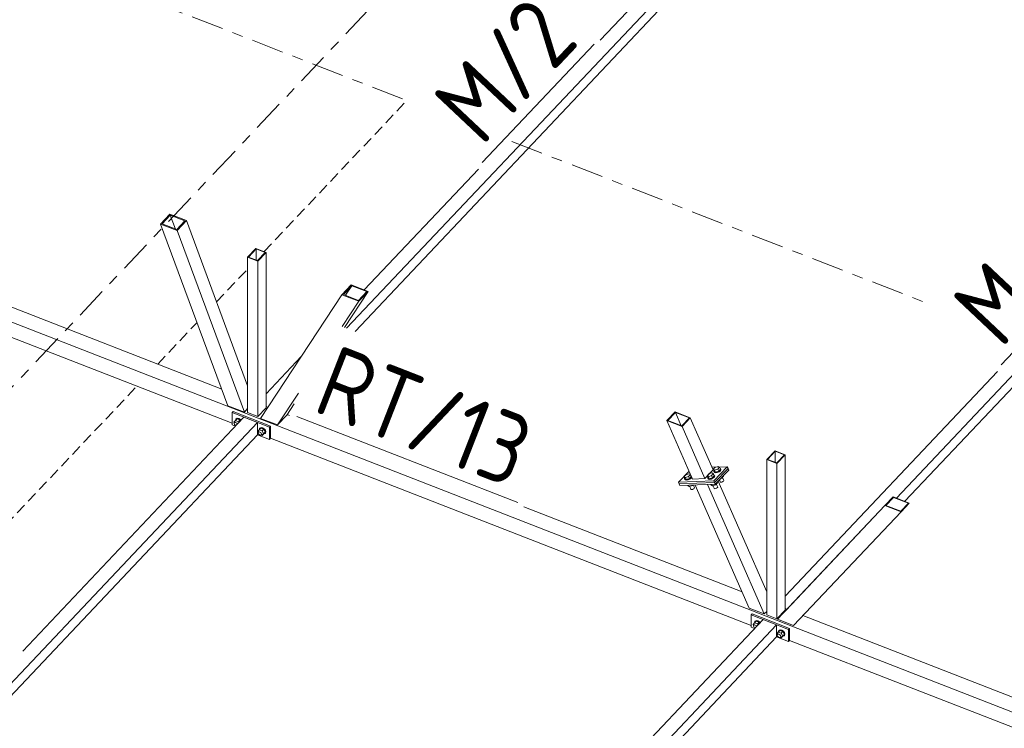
# Model space of a CAD drawing. Header units: millimetres. Extents: x -681 to 506, y -45 to 794.
# Tile 17 of 256: x -126 to -71, y 99 to 138. Entities that reach past the tile are written whole.
import ezdxf

# ---------------------------------------------------------------- set-up
doc = ezdxf.new("R2010")
doc.units = ezdxf.units.MM
doc.header["$LTSCALE"] = 0.6
for name, pattern in [('VERDECKT2', [1.5, 1, -0.5]), ('XKITLINE00', [0]), ('XKITLINE03', [6, 3, -1, 1, -1])]:
    doc.linetypes.add(name, pattern=pattern)
for name, color, linetype, lineweight in [('Bolt', 7, 'Continuous', 0), ('Part', 2, 'Continuous', 0), ('PartMark', 3, 'Continuous', 0), ('S-GRID', 1, 'Continuous', 0)]:
    doc.layers.add(name, color=color, linetype=linetype, lineweight=lineweight)
doc.styles.add('ISOCPEUR', font='ISOCPEUR.TTF')

msp = doc.modelspace()

# ---------------------------------------------------------------- linework, layer by layer
at = {"layer": 'Bolt', "color": 3, "linetype": 'XKITLINE00', "lineweight": 0}
for p, q in [((-114.442, 115.632), (-114.36, 115.727)), ((-114.412, 115.574), (-114.442, 115.632)), ((-114.419, 115.556), (-114.406, 115.593)), ((-114.406, 115.508), (-114.419, 115.556)), ((-114.406, 115.593), (-114.36, 115.642)), ((-114.406, 115.593), (-114.371, 115.611)), ((-114.371, 115.463), (-114.406, 115.508)), ((-114.371, 115.611), (-114.324, 115.604)), ((-114.331, 115.438), (-114.371, 115.463)), ((-114.361, 115.734), (-114.338, 115.803)), ((-114.359, 115.728), (-114.361, 115.734)), ((-114.36, 115.727), (-114.268, 115.825)), ((-114.195, 115.663), (-114.36, 115.727)), ((-114.338, 115.803), (-114.273, 115.836)), ((-114.338, 115.803), (-114.32, 115.821)), ((-114.324, 115.604), (-114.276, 115.574)), ((-114.256, 115.854), (-114.32, 115.821)), ((-114.276, 115.574), (-114.243, 115.531)), ((-114.273, 115.836), (-114.185, 115.823)), ((-114.103, 115.761), (-114.268, 115.825)), ((-114.168, 115.841), (-114.256, 115.854)), ((-114.195, 115.663), (-114.103, 115.761)), ((-114.168, 115.611), (-114.195, 115.663)), ((-114.185, 115.823), (-114.097, 115.767)), ((-114.08, 115.785), (-114.168, 115.841)), ((-114.076, 115.708), (-114.103, 115.761)), ((-114.097, 115.767), (-114.063, 115.722)), ((-114.045, 115.741), (-114.08, 115.785)), ((-113.112, 115.113), (-113.03, 115.208)), ((-113.083, 115.055), (-113.112, 115.113)), ((-113.089, 115.037), (-113.076, 115.074)), ((-113.076, 114.989), (-113.089, 115.037)), ((-113.076, 115.074), (-113.03, 115.123)), ((-113.076, 115.074), (-113.041, 115.092)), ((-113.041, 114.945), (-113.076, 114.989)), ((-113.041, 115.092), (-112.994, 115.085)), ((-112.994, 114.915), (-113.041, 114.945)), ((-113.031, 115.215), (-113.008, 115.284)), ((-113.03, 115.209), (-113.031, 115.215)), ((-113.03, 115.208), (-112.938, 115.306)), ((-113.03, 115.208), (-112.865, 115.144)), ((-113.008, 115.284), (-112.943, 115.317)), ((-113.008, 115.284), (-112.99, 115.303)), ((-112.994, 115.085), (-112.946, 115.055)), ((-112.946, 114.908), (-112.994, 114.915)), ((-112.926, 115.335), (-112.99, 115.303)), ((-112.946, 115.055), (-112.912, 115.01)), ((-112.912, 114.925), (-112.946, 114.908)), ((-112.943, 115.317), (-112.855, 115.304)), ((-112.773, 115.242), (-112.938, 115.306)), ((-112.932, 114.915), (-112.865, 114.889)), ((-112.838, 115.322), (-112.926, 115.335)), ((-112.912, 115.01), (-112.899, 114.963)), ((-112.912, 114.925), (-112.865, 114.974)), ((-112.899, 114.963), (-112.912, 114.925)), ((-112.865, 115.144), (-112.773, 115.242)), ((-112.865, 115.144), (-112.783, 114.984)), ((-112.865, 114.889), (-112.773, 114.987)), ((-112.865, 114.889), (-112.783, 114.984)), ((-112.855, 115.304), (-112.768, 115.248)), ((-112.75, 115.267), (-112.838, 115.322)), ((-112.783, 114.984), (-112.691, 115.082)), ((-112.768, 114.976), (-112.782, 114.978)), ((-112.691, 115.082), (-112.773, 115.242)), ((-112.773, 114.987), (-112.691, 115.082)), ((-112.768, 115.248), (-112.703, 115.166)), ((-112.703, 115.008), (-112.768, 114.976)), ((-112.686, 115.184), (-112.75, 115.267)), ((-112.703, 115.166), (-112.68, 115.078)), ((-112.68, 115.078), (-112.703, 115.008)), ((-112.703, 115.008), (-112.686, 115.027)), ((-112.662, 115.096), (-112.686, 115.184)), ((-112.686, 115.027), (-112.662, 115.096)), ((-89.327, 112.593), (-89.227, 112.699)), ((-89.227, 112.699), (-89.048, 112.757)), ((-88.969, 112.708), (-89.069, 112.602)), ((-89.048, 112.757), (-88.969, 112.708)), ((-88.918, 112.592), (-88.969, 112.708)), ((-88.039, 112.638), (-87.939, 112.744)), ((-87.939, 112.744), (-87.761, 112.801)), ((-87.682, 112.753), (-87.782, 112.647)), ((-87.761, 112.801), (-87.682, 112.753)), ((-87.693, 113.004), (-87.593, 113.11)), ((-87.642, 112.889), (-87.693, 113.004)), ((-87.614, 112.956), (-87.693, 113.004)), ((-87.631, 112.637), (-87.682, 112.753)), ((-87.655, 112.885), (-87.647, 112.898)), ((-87.636, 112.845), (-87.655, 112.885)), ((-87.642, 112.857), (-87.655, 112.885)), ((-87.651, 112.683), (-87.638, 112.68)), ((-87.564, 112.84), (-87.642, 112.889)), ((-87.623, 112.817), (-87.642, 112.857)), ((-87.638, 112.68), (-87.619, 112.641)), ((-87.57, 112.833), (-87.636, 112.845)), ((-87.623, 112.817), (-87.558, 112.805)), ((-87.436, 113.013), (-87.614, 112.956)), ((-87.564, 112.84), (-87.614, 112.956)), ((-87.593, 113.11), (-87.415, 113.168)), ((-87.477, 112.851), (-87.57, 112.833)), ((-87.564, 112.84), (-87.385, 112.897)), ((-87.558, 112.805), (-87.465, 112.823)), ((-87.38, 112.894), (-87.477, 112.851)), ((-87.465, 112.823), (-87.367, 112.866)), ((-87.336, 113.119), (-87.436, 113.013)), ((-87.385, 112.897), (-87.436, 113.013)), ((-87.415, 113.168), (-87.336, 113.119)), ((-87.385, 112.897), (-87.285, 113.003)), ((-87.305, 112.951), (-87.38, 112.894)), ((-87.367, 112.866), (-87.293, 112.924)), ((-87.285, 113.003), (-87.336, 113.119)), ((-87.305, 113.049), (-87.292, 113.046)), ((-87.273, 113.007), (-87.305, 112.951)), ((-87.293, 112.924), (-87.261, 112.979)), ((-87.292, 113.046), (-87.273, 113.007)), ((-87.261, 112.979), (-87.273, 113.007)), ((-89.276, 112.477), (-89.327, 112.593)), ((-89.248, 112.545), (-89.327, 112.593)), ((-89.288, 112.474), (-89.28, 112.487)), ((-89.269, 112.434), (-89.288, 112.474)), ((-89.276, 112.446), (-89.288, 112.474)), ((-89.197, 112.429), (-89.276, 112.477)), ((-89.257, 112.406), (-89.276, 112.446)), ((-89.204, 112.422), (-89.269, 112.434)), ((-89.257, 112.406), (-89.192, 112.394)), ((-89.069, 112.602), (-89.248, 112.545)), ((-89.197, 112.429), (-89.248, 112.545)), ((-89.11, 112.44), (-89.204, 112.422)), ((-89.197, 112.429), (-89.018, 112.486)), ((-89.192, 112.394), (-89.098, 112.412)), ((-89.105, 112.088), (-89.115, 112.111)), ((-89.013, 112.483), (-89.11, 112.44)), ((-89.098, 112.412), (-89.001, 112.455)), ((-89.018, 112.486), (-89.069, 112.602)), ((-89.026, 112.039), (-89.058, 112.113)), ((-89.018, 112.486), (-88.918, 112.592)), ((-88.938, 112.54), (-89.013, 112.483)), ((-89.001, 112.455), (-88.926, 112.512)), ((-88.939, 112.638), (-88.925, 112.635)), ((-88.906, 112.596), (-88.938, 112.54)), ((-88.926, 112.512), (-88.894, 112.568)), ((-88.925, 112.635), (-88.906, 112.596)), ((-88.894, 112.568), (-88.906, 112.596)), ((-88.847, 112.097), (-88.858, 112.12)), ((-88.825, 112.121), (-88.847, 112.097)), ((-88.729, 111.965), (-88.798, 112.122)), ((-87.988, 112.522), (-88.039, 112.638)), ((-87.96, 112.59), (-88.039, 112.638)), ((-88, 112.518), (-87.993, 112.532)), ((-87.981, 112.479), (-88, 112.518)), ((-87.988, 112.49), (-88, 112.518)), ((-87.909, 112.474), (-87.988, 112.522)), ((-87.969, 112.451), (-87.988, 112.49)), ((-87.916, 112.467), (-87.981, 112.479)), ((-87.969, 112.451), (-87.904, 112.439)), ((-87.782, 112.647), (-87.96, 112.59)), ((-87.909, 112.474), (-87.96, 112.59)), ((-87.823, 112.484), (-87.916, 112.467)), ((-87.909, 112.474), (-87.731, 112.531)), ((-87.904, 112.439), (-87.81, 112.457)), ((-87.817, 112.132), (-87.828, 112.156)), ((-87.725, 112.528), (-87.823, 112.484)), ((-87.739, 112.084), (-87.817, 112.132)), ((-87.81, 112.457), (-87.713, 112.5)), ((-87.731, 112.531), (-87.782, 112.647)), ((-87.739, 112.084), (-87.771, 112.158)), ((-87.739, 112.084), (-87.56, 112.141)), ((-87.731, 112.531), (-87.631, 112.637)), ((-87.651, 112.585), (-87.725, 112.528)), ((-87.713, 112.5), (-87.639, 112.557)), ((-87.619, 112.641), (-87.651, 112.585)), ((-87.639, 112.557), (-87.607, 112.613)), ((-87.607, 112.613), (-87.619, 112.641)), ((-87.56, 112.141), (-87.571, 112.168)), ((-87.56, 112.141), (-87.46, 112.247)), ((-87.442, 112.01), (-87.519, 112.185)), ((-87.46, 112.247), (-87.472, 112.273)), ((-87.302, 112.31), (-87.345, 112.407)), ((-87.292, 112.288), (-87.302, 112.31)), ((-87.292, 112.288), (-87.257, 112.282)), ((-87.266, 112.491), (-87.214, 112.508)), ((-87.257, 112.282), (-87.206, 112.291)), ((-87.214, 112.508), (-87.226, 112.534)), ((-87.214, 112.508), (-87.114, 112.614)), ((-87.206, 112.291), (-87.154, 112.315)), ((-87.096, 112.376), (-87.173, 112.551)), ((-87.154, 112.315), (-87.113, 112.346)), ((-87.114, 112.614), (-87.126, 112.64)), ((-87.113, 112.346), (-87.096, 112.376)), ((-89.026, 112.039), (-89.105, 112.088)), ((-88.847, 112.097), (-89.026, 112.039)), ((-88.936, 111.899), (-89.001, 112.047)), ((-88.925, 111.877), (-88.936, 111.899)), ((-88.925, 111.877), (-88.89, 111.871)), ((-88.89, 111.871), (-88.84, 111.88)), ((-88.84, 111.88), (-88.787, 111.904)), ((-88.787, 111.904), (-88.747, 111.935)), ((-88.747, 111.935), (-88.729, 111.965)), ((-87.648, 111.943), (-87.714, 112.092)), ((-87.638, 111.922), (-87.648, 111.943)), ((-87.638, 111.922), (-87.603, 111.915)), ((-87.603, 111.915), (-87.552, 111.925)), ((-87.552, 111.925), (-87.5, 111.948)), ((-87.5, 111.948), (-87.459, 111.979)), ((-87.459, 111.979), (-87.442, 112.01)), ((-85.47, 104.331), (-85.388, 104.426)), ((-85.389, 104.433), (-85.366, 104.503)), ((-85.387, 104.427), (-85.389, 104.433)), ((-85.388, 104.426), (-85.296, 104.524)), ((-85.223, 104.362), (-85.388, 104.426)), ((-85.366, 104.503), (-85.301, 104.535)), ((-85.366, 104.503), (-85.348, 104.521)), ((-85.284, 104.553), (-85.348, 104.521)), ((-85.301, 104.535), (-85.213, 104.522)), ((-85.131, 104.46), (-85.296, 104.524)), ((-85.196, 104.54), (-85.284, 104.553)), ((-85.223, 104.362), (-85.131, 104.46)), ((-85.213, 104.522), (-85.125, 104.467)), ((-85.108, 104.485), (-85.196, 104.54)), ((-85.104, 104.408), (-85.131, 104.46)), ((-85.125, 104.467), (-85.091, 104.422)), ((-85.073, 104.44), (-85.108, 104.485)), ((-85.44, 104.273), (-85.47, 104.331)), ((-85.447, 104.255), (-85.434, 104.293)), ((-85.434, 104.207), (-85.447, 104.255)), ((-85.434, 104.293), (-85.388, 104.341)), ((-85.434, 104.293), (-85.399, 104.31)), ((-85.399, 104.163), (-85.434, 104.207)), ((-85.399, 104.31), (-85.352, 104.303)), ((-85.359, 104.137), (-85.399, 104.163)), ((-85.352, 104.303), (-85.304, 104.273)), ((-85.304, 104.273), (-85.271, 104.231)), ((-85.196, 104.31), (-85.223, 104.362)), ((-84.14, 103.812), (-84.058, 103.908)), ((-84.059, 103.914), (-84.036, 103.984)), ((-84.058, 103.908), (-84.059, 103.914)), ((-84.058, 103.908), (-83.966, 104.005)), ((-84.058, 103.908), (-83.893, 103.844)), ((-84.036, 103.984), (-83.971, 104.016)), ((-84.036, 103.984), (-84.018, 104.002)), ((-83.954, 104.035), (-84.018, 104.002)), ((-83.971, 104.016), (-83.883, 104.003)), ((-83.801, 103.941), (-83.966, 104.005)), ((-83.866, 104.021), (-83.954, 104.035)), ((-83.893, 103.844), (-83.801, 103.941)), ((-83.883, 104.003), (-83.796, 103.948)), ((-83.778, 103.966), (-83.866, 104.021)), ((-83.719, 103.782), (-83.801, 103.941)), ((-83.796, 103.948), (-83.731, 103.865)), ((-83.714, 103.883), (-83.778, 103.966)), ((-83.731, 103.865), (-83.708, 103.777)), ((-83.69, 103.795), (-83.714, 103.883)), ((-84.111, 103.755), (-84.14, 103.812)), ((-84.117, 103.736), (-84.104, 103.774)), ((-84.104, 103.689), (-84.117, 103.736)), ((-84.104, 103.774), (-84.058, 103.823)), ((-84.104, 103.774), (-84.069, 103.791)), ((-84.069, 103.644), (-84.104, 103.689)), ((-84.069, 103.791), (-84.022, 103.784)), ((-84.022, 103.614), (-84.069, 103.644)), ((-84.022, 103.784), (-83.974, 103.754)), ((-83.974, 103.607), (-84.022, 103.614)), ((-83.974, 103.754), (-83.94, 103.71)), ((-83.94, 103.625), (-83.974, 103.607)), ((-83.96, 103.614), (-83.893, 103.588)), ((-83.94, 103.71), (-83.927, 103.662)), ((-83.94, 103.625), (-83.893, 103.673)), ((-83.927, 103.662), (-83.94, 103.625)), ((-83.893, 103.844), (-83.811, 103.684)), ((-83.893, 103.588), (-83.801, 103.686)), ((-83.893, 103.588), (-83.811, 103.684)), ((-83.811, 103.684), (-83.719, 103.782)), ((-83.796, 103.675), (-83.809, 103.677)), ((-83.801, 103.686), (-83.719, 103.782)), ((-83.731, 103.708), (-83.796, 103.675)), ((-83.708, 103.777), (-83.731, 103.708)), ((-83.731, 103.708), (-83.714, 103.726)), ((-83.714, 103.726), (-83.69, 103.795))]:
    msp.add_line(p, q, dxfattribs=at)
at = {"layer": 'Part', "color": 2, "linetype": 'XKITLINE00', "lineweight": 0}
for p, q in [((-93.997, 136.977), (-81.604, 150.105)), ((-80.844, 149.809), (-108.15, 120.884)), ((-107.68, 120.701), (-80.844, 149.128)), ((-51.872, 138.508), (-77.467, 111.396)), ((-76.997, 111.213), (-51.872, 137.827)), ((-107.17, 123.024), (-100.798, 129.774)), ((-141.661, 127.001), (-58.298, 94.485)), ((-140.5, 127.384), (-115.118, 117.484)), ((-118.013, 127.253), (-118.531, 126.703)), ((-118.452, 126.714), (-117.991, 127.202)), ((-118.013, 127.253), (-117.096, 126.895)), ((-117.991, 127.202), (-117.701, 126.421)), ((-117.176, 126.884), (-117.991, 127.202)), ((-118.531, 126.703), (-117.615, 126.346)), ((-118.531, 126.703), (-114.775, 116.556)), ((-118.452, 126.714), (-117.637, 126.396)), ((-117.637, 126.396), (-117.176, 126.884)), ((-117.096, 126.895), (-117.615, 126.346)), ((-113.676, 117.657), (-117.096, 126.895)), ((-117.615, 126.346), (-113.858, 116.198)), ((-113.215, 125.339), (-113.676, 124.851)), ((-113.63, 124.858), (-113.203, 125.31)), ((-113.215, 125.339), (-112.645, 125.117)), ((-113.203, 125.31), (-113.203, 124.692)), ((-112.69, 125.11), (-113.203, 125.31)), ((-139.093, 125.148), (-114.548, 115.575)), ((-113.676, 124.851), (-113.106, 124.629)), ((-113.676, 124.851), (-113.676, 116.169)), ((-113.63, 124.858), (-113.117, 124.658)), ((-113.117, 124.658), (-112.69, 125.11)), ((-113.106, 124.629), (-112.645, 125.117)), ((-112.645, 125.117), (-112.645, 116.435)), ((-113.106, 124.629), (-113.106, 115.947)), ((-107.892, 123.305), (-108.411, 122.756)), ((-108.33, 122.766), (-107.868, 123.254)), ((-107.868, 123.254), (-108.218, 122.722)), ((-107.892, 123.305), (-106.948, 122.937)), ((-107.029, 122.927), (-107.868, 123.254)), ((-108.411, 122.756), (-112.956, 115.847)), ((-108.411, 122.756), (-107.466, 122.387)), ((-108.33, 122.766), (-107.49, 122.438)), ((-106.948, 122.937), (-108.268, 120.93)), ((-107.49, 122.438), (-107.029, 122.927)), ((-107.466, 122.387), (-106.948, 122.937)), ((-107.466, 122.387), (-108.393, 120.979)), ((-112.645, 117.225), (-110.682, 119.303)), ((-71.826, 118.473), (-83.673, 105.924)), ((-110.845, 117.253), (-112.012, 115.478)), ((-113.858, 116.198), (-114.775, 116.556)), ((-112.645, 116.519), (-112.541, 116.478)), ((-111.073, 116.666), (-111.493, 116.028)), ((-114.49, 116.233), (-114.548, 116.172)), ((-114.548, 116.172), (-112.458, 115.357)), ((-114.548, 115.491), (-114.548, 116.172)), ((-112.401, 115.418), (-114.49, 116.233)), ((-113.858, 116.198), (-113.676, 116.391)), ((-113.676, 116.169), (-113.106, 115.947)), ((-113.106, 115.947), (-112.645, 116.435)), ((-112.012, 115.478), (-111.493, 116.028)), ((-111.471, 116.061), (-111.331, 116.006)), ((-89.814, 116.212), (-90.275, 115.723)), ((-90.226, 115.729), (-89.8, 116.181)), ((-89.814, 116.212), (-88.973, 115.884)), ((-89.8, 116.181), (-89.473, 115.435)), ((-89.022, 115.878), (-89.8, 116.181)), ((-113.123, 115.616), (-139.853, 87.302)), ((-126.224, 102.84), (-113.883, 115.913)), ((-114.548, 115.491), (-114.353, 115.415)), ((-113.883, 115.913), (-113.123, 115.616)), ((-113.123, 114.935), (-113.123, 115.616)), ((-112.956, 115.847), (-112.012, 115.478)), ((-112.401, 115.418), (-112.458, 115.357)), ((-112.401, 114.737), (-112.401, 115.418)), ((-90.275, 115.723), (-89.434, 115.395)), ((-90.275, 115.723), (-88.842, 112.456)), ((-90.226, 115.729), (-89.448, 115.426)), ((-89.448, 115.426), (-89.022, 115.878)), ((-88.973, 115.884), (-89.434, 115.395)), ((-87.694, 112.969), (-88.973, 115.884)), ((-139.383, 87.119), (-113.123, 114.935)), ((-113.123, 114.935), (-112.458, 114.676)), ((-112.458, 115.357), (-112.458, 114.676)), ((-89.434, 115.395), (-88.155, 112.48)), ((-112.458, 114.676), (-112.401, 114.737)), ((-112.401, 114.737), (-85.576, 104.274)), ((-84.243, 114.039), (-84.704, 113.55)), ((-84.658, 113.557), (-84.231, 114.009)), ((-84.243, 114.039), (-83.673, 113.816)), ((-84.231, 114.009), (-84.231, 113.391)), ((-83.718, 113.809), (-84.231, 114.009)), ((-84.145, 113.357), (-83.718, 113.809)), ((-84.134, 113.328), (-83.673, 113.816)), ((-83.673, 113.816), (-83.673, 105.135)), ((-84.704, 113.55), (-84.134, 113.328)), ((-84.704, 113.55), (-84.704, 104.868)), ((-84.658, 113.557), (-84.145, 113.357)), ((-84.134, 113.328), (-84.134, 104.646)), ((-89.04, 112.907), (-89.63, 112.281)), ((-88.155, 112.48), (-87.694, 112.969)), ((-86.906, 113.144), (-87.758, 113.114)), ((-86.906, 113.144), (-87.656, 112.35)), ((-86.866, 113.051), (-87.615, 112.257)), ((-86.866, 113.051), (-87.615, 112.257)), ((-86.825, 112.958), (-87.574, 112.164)), ((-86.866, 113.051), (-86.906, 113.144)), ((-86.825, 112.958), (-86.866, 113.051)), ((-89.63, 112.281), (-87.656, 112.35)), ((-89.63, 112.281), (-89.589, 112.189)), ((-89.589, 112.189), (-87.615, 112.257)), ((-87.615, 112.257), (-89.589, 112.189)), ((-89.549, 112.096), (-89.589, 112.189)), ((-87.574, 112.164), (-89.549, 112.096)), ((-88.155, 112.48), (-88.842, 112.456)), ((-88.697, 112.125), (-85.682, 105.25)), ((-84.841, 104.922), (-88.01, 112.149)), ((-87.656, 112.35), (-87.615, 112.257)), ((-87.615, 112.257), (-87.574, 112.164)), ((-84.704, 106.149), (-87.415, 112.333)), ((-77.644, 111.465), (-78.105, 110.976)), ((-77.628, 111.433), (-78.054, 110.982)), ((-77.644, 111.465), (-76.75, 111.116)), ((-76.801, 111.111), (-77.628, 111.433)), ((-77.228, 110.659), (-76.801, 111.111)), ((-77.211, 110.628), (-76.75, 111.116)), ((-98.259, 110.908), (-86.08, 106.157)), ((-78.105, 110.976), (-84.097, 104.632)), ((-83.636, 105.12), (-78.105, 110.976)), ((-77.211, 110.628), (-83.203, 104.283)), ((-78.105, 110.976), (-77.211, 110.628)), ((-78.054, 110.982), (-77.228, 110.659)), ((-85.682, 105.25), (-84.841, 104.922)), ((-84.841, 104.922), (-84.704, 105.067)), ((-84.134, 104.646), (-83.673, 105.135)), ((-83.673, 105.218), (-83.578, 105.181)), ((-84.911, 104.612), (-97.252, 91.539)), ((-85.518, 104.932), (-85.576, 104.871)), ((-85.576, 104.871), (-83.486, 104.056)), ((-85.576, 104.19), (-85.576, 104.871)), ((-83.429, 104.117), (-85.518, 104.932)), ((-84.151, 104.316), (-84.911, 104.612)), ((-84.704, 104.868), (-84.134, 104.646)), ((-84.097, 104.632), (-83.203, 104.283)), ((-82.684, 104.833), (-57.721, 95.096)), ((-84.151, 104.316), (-109.17, 77.814)), ((-85.576, 104.19), (-85.381, 104.114)), ((-84.151, 103.635), (-84.151, 104.316)), ((-83.429, 104.117), (-83.486, 104.056)), ((-83.486, 104.056), (-83.486, 103.375)), ((-83.429, 103.436), (-83.429, 104.117)), ((-108.7, 77.631), (-84.151, 103.635)), ((-84.151, 103.635), (-83.486, 103.375)), ((-83.486, 103.375), (-83.429, 103.436)), ((-83.429, 103.436), (-58.451, 93.694))]:
    msp.add_line(p, q, dxfattribs=at)
at = {"layer": 'Part', "color": 4, "linetype": 'VERDECKT2', "lineweight": 0}
for p, q in [((-112.76, 125.162), (-104.821, 133.572)), ((-115.413, 122.351), (-113.676, 124.192)), ((-118.693, 118.878), (-116.496, 121.205)), ((-130.248, 106.638), (-119.856, 117.645))]:
    msp.add_line(p, q, dxfattribs=at)
at = {"layer": 'PartMark', "color": 1, "linetype": 'XKITLINE00', "lineweight": 0}
for p, q in [((-100.596, 130.133), (-94.345, 136.755)), ((-71.624, 118.833), (-65.373, 125.454)), ((-110.922, 115.954), (-98.595, 111.146))]:
    msp.add_line(p, q, dxfattribs=at)
at = {"layer": 'S-GRID', "color": 1, "linetype": 'XKITLINE03', "lineweight": 0}
for p, q in [((-192.225, 48.32), (230.759, 496.379)), ((-130.179, 143.508), (-104.903, 133.649)), ((-98.927, 131.318), (-75.931, 122.348))]:
    msp.add_line(p, q, dxfattribs=at)

# ---------------------------------------------------------------- texts
at = {"layer": 'PartMark', "color": 1, "style": 'ISOCPEUR', "width": 0.85}
for s, rotation, p in [('M/2', 46.6502, (-100.62, 130.981)), ('M/2', 46.6502, (-71.648, 119.681)), ('RT/13', -21.3083, (-110.145, 116.295))]:
    msp.add_text(s, height=4, rotation=rotation, dxfattribs=at).set_placement(p)

doc.saveas('drawing.dxf')
